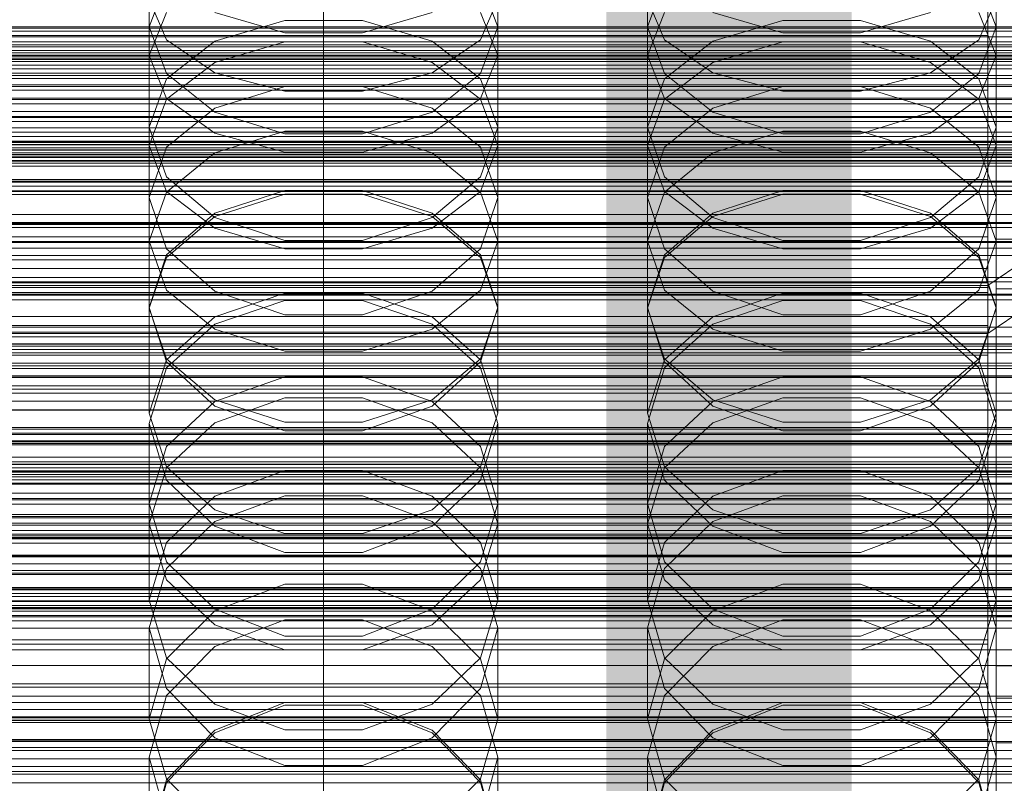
# Model space of a CAD drawing. Header units: millimetres. Extents: x -3490 to 61924, y -72580 to 6847.
# Tile 213 of 256: x 13 to 132, y -34055 to -33963. Entities that reach past the tile are written whole.
import ezdxf

# ---------------------------------------------------------------- set-up
doc = ezdxf.new("R2010")
doc.units = ezdxf.units.MM
for name, color, linetype, lineweight in [('COTAS_O', 1, 'Continuous', 0), ('COTAS_P', 1, 'Continuous', 0), ('frontal_briquetadora', 7, 'Continuous', 0), ('frontal_C01', 7, 'Continuous', 0), ('frontal_C02', 7, 'Continuous', 0), ('frontal_C03', 7, 'Continuous', 0), ('frontal_mezcladora', 7, 'Continuous', 0), ('frontal_secador', 7, 'Continuous', 0)]:
    doc.layers.add(name, color=color, linetype=linetype, lineweight=lineweight)
doc.dimstyles.new('R19_100', dxfattribs={"dimtxt": 250, "dimasz": 150, "dimexe": 150, "dimexo": 80, "dimgap": 100, "dimtad": 1, "dimtih": 1, "dimtoh": 1, "dimdsep": 46, "dimcen": 0.09, "dimadec": 0, "dimazin": 0, "dimtfac": 1, "dimtdec": 4, "dimtofl": 0, "dimtmove": 0, "dimatfit": 3, "dimfxl": 1, "dimtolj": 1, "dimtzin": 0, "dimarcsym": 0})

# ---------------------------------------------------------------- blocks, each defined once
blk = doc.blocks.new('DIM_R29_57')
at = {"layer": 'COTAS_O'}
for p, q in [((-1725, -33700), (-1575, -33655)), ((1725, -33700), (1575, -33655)), ((-1725, -34400), (-1725, -33700)), ((-1725, -33700), (1725, -33700)), ((-1725, -33700), (-1575, -33745)), ((1725, -33700), (1575, -33745)), ((1725, -34400), (1725, -33700))]:
    blk.add_line(p, q, dxfattribs=at)
blk.add_text('3450 O', height=250, dxfattribs=at).set_placement((0, -33600))
blk = doc.blocks.new('DIM_R29_58')
at = {"layer": 'COTAS_P'}
for p, q in [((-150, -32300), (550, -32300)), ((550, -32300), (505, -32450)), ((550, -34900), (550, -32300)), ((550, -32300), (595, -32450)), ((550, -34900), (505, -34750)), ((550, -34900), (595, -34750)), ((-150, -34900), (550, -34900))]:
    blk.add_line(p, q, dxfattribs=at)
blk.add_text('2600 P', height=250, rotation=90, dxfattribs=at).set_placement((450, -33600))
blk = doc.blocks.new('DIM_R29_60')
at = {"layer": 'COTAS_O'}
for p, q in [((-650, -33700), (50, -33700)), ((50, -33700), (5, -33850)), ((50, -34900), (50, -33700)), ((50, -33700), (95, -33850)), ((50, -34900), (5, -34750)), ((50, -34900), (95, -34750)), ((-650, -34900), (50, -34900))]:
    blk.add_line(p, q, dxfattribs=at)
blk.add_text('1200 O', height=250, rotation=90, dxfattribs=at).set_placement((-50, -34300))
blk = doc.blocks.new('DIM_R29_61')
at = {"layer": 'COTAS_O'}
for p, q in [((-650, -34200), (-500, -34155)), ((650, -34200), (500, -34155)), ((-650, -34900), (-650, -34200)), ((-650, -34200), (650, -34200)), ((-650, -34200), (-500, -34245)), ((650, -34200), (500, -34245)), ((650, -34900), (650, -34200))]:
    blk.add_line(p, q, dxfattribs=at)
blk.add_text('1300 O', height=250, dxfattribs=at).set_placement((0, -34100))

msp = doc.modelspace()

# ---------------------------------------------------------------- linework, layer by layer
at = {"layer": 'frontal_briquetadora'}
for p, q in [((29, -33967.266), (29, -33952.465)), ((71, -33967.266), (71, -33952.465)), ((89, -33967.266), (89, -33952.465)), ((131, -33967.266), (131, -33952.465)), ((31.08, -33958.344), (29, -33963.807)), ((71, -33963.807), (68.92, -33958.344)), ((91.08, -33958.344), (89, -33963.807)), ((131, -33963.807), (128.92, -33958.344)), ((29, -33960.462), (31.08, -33965.4)), ((68.92, -33965.4), (71, -33960.462)), ((89, -33960.462), (91.08, -33965.4)), ((128.92, -33965.4), (131, -33960.462)), ((29, -33967.266), (31.08, -33962.081)), ((36.906, -33962.092), (45.326, -33964.556)), ((54.674, -33964.556), (63.094, -33962.092)), ((68.92, -33962.081), (71, -33967.266)), ((89, -33967.266), (91.08, -33962.081)), ((96.906, -33962.092), (105.326, -33964.556)), ((114.674, -33964.556), (123.094, -33962.092)), ((128.92, -33962.081), (131, -33967.266)), ((36.906, -33965.539), (45.326, -33963.061)), ((45.326, -33963.061), (54.674, -33963.061)), ((54.674, -33963.061), (63.094, -33965.539)), ((96.906, -33965.539), (105.326, -33963.061)), ((105.326, -33963.061), (114.674, -33963.061)), ((114.674, -33963.061), (123.094, -33965.539)), ((31.08, -33969.438), (29, -33963.807)), ((29, -33978.088), (29, -33963.807)), ((45.326, -33964.556), (54.674, -33964.556)), ((71, -33963.807), (68.92, -33969.438)), ((71, -33978.088), (71, -33963.807)), ((91.08, -33969.438), (89, -33963.807)), ((89, -33978.088), (89, -33963.807)), ((105.326, -33964.556), (114.674, -33964.556)), ((131, -33963.807), (128.92, -33969.438)), ((131, -33978.088), (131, -33963.807)), ((31.08, -33965.4), (36.907, -33969.359)), ((31.08, -33970.084), (36.906, -33965.539)), ((36.907, -33968.093), (45.327, -33965.624)), ((45.327, -33965.624), (54.673, -33965.624)), ((54.673, -33965.624), (63.093, -33968.093)), ((63.093, -33969.359), (68.92, -33965.4)), ((63.094, -33965.539), (68.92, -33970.084)), ((91.08, -33965.4), (96.907, -33969.359)), ((91.08, -33970.084), (96.906, -33965.539)), ((96.907, -33968.093), (105.327, -33965.624)), ((105.327, -33965.624), (114.673, -33965.624)), ((114.673, -33965.624), (123.093, -33968.093)), ((123.093, -33969.359), (128.92, -33965.4)), ((123.094, -33965.539), (128.92, -33970.084)), ((31.08, -33972.452), (29, -33967.266)), ((31.08, -33972.541), (36.907, -33968.093)), ((63.093, -33968.093), (68.92, -33972.541)), ((71, -33967.266), (68.92, -33972.452)), ((91.08, -33972.452), (89, -33967.266)), ((91.08, -33972.541), (96.907, -33968.093)), ((123.093, -33968.093), (128.92, -33972.541)), ((131, -33967.266), (128.92, -33972.452)), ((36.907, -33969.359), (45.327, -33971.557)), ((54.673, -33971.557), (63.093, -33969.359)), ((96.907, -33969.359), (105.327, -33971.557)), ((114.673, -33971.557), (123.093, -33969.359)), ((29, -33975.899), (31.08, -33970.084)), ((36.906, -33974.075), (31.08, -33969.438)), ((68.92, -33969.438), (63.094, -33974.075)), ((68.92, -33970.084), (71, -33975.899)), ((89, -33975.899), (91.08, -33970.084)), ((96.906, -33974.075), (91.08, -33969.438)), ((128.92, -33969.438), (123.094, -33974.075)), ((128.92, -33970.084), (131, -33975.899)), ((45.326, -33971.009), (36.906, -33973.591)), ((54.674, -33971.009), (45.326, -33971.009)), ((45.327, -33971.557), (54.673, -33971.557)), ((63.094, -33973.591), (54.674, -33971.009)), ((105.326, -33971.009), (96.906, -33973.591)), ((114.674, -33971.009), (105.326, -33971.009)), ((105.327, -33971.557), (114.673, -33971.557)), ((123.094, -33973.591), (114.674, -33971.009)), ((29, -33978.088), (31.08, -33972.541)), ((36.907, -33976.61), (31.08, -33972.452)), ((68.92, -33972.452), (63.093, -33976.61)), ((68.92, -33972.541), (71, -33978.088)), ((89, -33978.088), (91.08, -33972.541)), ((96.907, -33976.61), (91.08, -33972.452)), ((128.92, -33972.452), (123.093, -33976.61)), ((128.92, -33972.541), (131, -33978.088)), ((36.906, -33973.591), (31.08, -33978.321)), ((45.326, -33976.695), (36.906, -33974.075)), ((63.094, -33974.075), (54.674, -33976.695)), ((68.92, -33978.321), (63.094, -33973.591)), ((96.906, -33973.591), (91.08, -33978.321)), ((105.326, -33976.695), (96.906, -33974.075)), ((123.094, -33974.075), (114.674, -33976.695)), ((128.92, -33978.321), (123.094, -33973.591)), ((31.08, -33981.875), (29, -33975.899)), ((29, -33989.624), (29, -33975.899)), ((45.327, -33976.379), (36.907, -33979.002)), ((54.673, -33976.379), (45.327, -33976.379)), ((63.093, -33979.002), (54.673, -33976.379)), ((71, -33975.899), (68.92, -33981.875)), ((71, -33989.624), (71, -33975.899)), ((91.08, -33981.875), (89, -33975.899)), ((89, -33989.624), (89, -33975.899)), ((105.327, -33976.379), (96.907, -33979.002)), ((114.673, -33976.379), (105.327, -33976.379)), ((123.093, -33979.002), (114.673, -33976.379)), ((131, -33975.899), (128.92, -33981.875)), ((131, -33989.624), (131, -33975.899)), ((45.327, -33978.918), (36.907, -33976.61)), ((54.674, -33976.695), (45.326, -33976.695)), ((63.093, -33976.61), (54.673, -33978.918)), ((105.327, -33978.918), (96.907, -33976.61)), ((114.674, -33976.695), (105.326, -33976.695)), ((123.093, -33976.61), (114.673, -33978.918)), ((29, -33978.088), (31.08, -33983.634)), ((31.08, -33978.321), (29, -33984.362)), ((68.92, -33983.634), (71, -33978.088)), ((71, -33984.362), (68.92, -33978.321)), ((89, -33978.088), (91.08, -33983.634)), ((91.08, -33978.321), (89, -33984.362)), ((128.92, -33983.634), (131, -33978.088)), ((131, -33984.362), (128.92, -33978.321)), ((36.907, -33979.002), (31.08, -33983.729)), ((54.673, -33978.918), (45.327, -33978.918)), ((68.92, -33983.729), (63.093, -33979.002)), ((96.907, -33979.002), (91.08, -33983.729)), ((114.673, -33978.918), (105.327, -33978.918)), ((128.92, -33983.729), (123.093, -33979.002)), ((36.906, -33986.783), (31.08, -33981.875)), ((68.92, -33981.875), (63.094, -33986.783)), ((96.906, -33986.783), (91.08, -33981.875)), ((128.92, -33981.875), (123.094, -33986.783)), ((45.326, -33983.539), (36.906, -33986.271)), ((54.674, -33983.539), (45.326, -33983.539)), ((63.094, -33986.271), (54.674, -33983.539)), ((105.326, -33983.539), (96.906, -33986.271)), ((114.674, -33983.539), (105.326, -33983.539)), ((123.094, -33986.271), (114.674, -33983.539)), ((31.08, -33983.729), (29, -33989.624)), ((29, -33997.699), (29, -33984.362)), ((29, -33984.362), (31.08, -33990.56)), ((31.08, -33983.634), (36.907, -33988.082)), ((36.907, -33986.673), (45.327, -33983.95)), ((45.327, -33983.95), (54.673, -33983.95)), ((54.673, -33983.95), (63.093, -33986.673)), ((63.093, -33988.082), (68.92, -33983.634)), ((71, -33989.624), (68.92, -33983.729)), ((68.92, -33990.56), (71, -33984.362)), ((71, -33997.699), (71, -33984.362)), ((91.08, -33983.729), (89, -33989.624)), ((89, -33997.699), (89, -33984.362)), ((89, -33984.362), (91.08, -33990.56)), ((91.08, -33983.634), (96.907, -33988.082)), ((96.907, -33986.673), (105.327, -33983.95)), ((105.327, -33983.95), (114.673, -33983.95)), ((114.673, -33983.95), (123.093, -33986.673)), ((123.093, -33988.082), (128.92, -33983.634)), ((131, -33989.624), (128.92, -33983.729)), ((128.92, -33990.56), (131, -33984.362)), ((131, -33997.699), (131, -33984.362)), ((36.906, -33986.271), (31.08, -33991.269)), ((31.08, -33991.58), (36.907, -33986.673)), ((45.326, -33989.552), (36.906, -33986.783)), ((63.094, -33986.783), (54.674, -33989.552)), ((63.093, -33986.673), (68.92, -33991.58)), ((68.92, -33991.269), (63.094, -33986.271)), ((96.906, -33986.271), (91.08, -33991.269)), ((91.08, -33991.58), (96.907, -33986.673)), ((105.326, -33989.552), (96.906, -33986.783)), ((123.094, -33986.783), (114.674, -33989.552)), ((123.093, -33986.673), (128.92, -33991.58)), ((128.92, -33991.269), (123.094, -33986.271)), ((36.907, -33988.082), (45.327, -33990.551)), ((54.673, -33990.551), (63.093, -33988.082)), ((96.907, -33988.082), (105.327, -33990.551)), ((114.673, -33990.551), (123.093, -33988.082)), ((29, -33989.624), (31.08, -33995.519)), ((31.08, -33990.56), (36.906, -33995.642)), ((54.674, -33989.552), (45.326, -33989.552)), ((45.327, -33990.551), (54.673, -33990.551)), ((63.094, -33995.642), (68.92, -33990.56)), ((68.92, -33995.519), (71, -33989.624)), ((89, -33989.624), (91.08, -33995.519)), ((91.08, -33990.56), (96.906, -33995.642)), ((114.674, -33989.552), (105.326, -33989.552)), ((105.327, -33990.551), (114.673, -33990.551)), ((123.094, -33995.642), (128.92, -33990.56)), ((128.92, -33995.519), (131, -33989.624)), ((31.08, -33991.269), (29, -33997.637)), ((29, -33997.699), (31.08, -33991.58)), ((71, -33997.637), (68.92, -33991.269)), ((68.92, -33991.58), (71, -33997.699)), ((91.08, -33991.269), (89, -33997.637)), ((89, -33997.699), (91.08, -33991.58)), ((131, -33997.637), (128.92, -33991.269)), ((128.92, -33991.58), (131, -33997.699)), ((31.08, -33995.519), (36.907, -34000.246)), ((36.906, -33995.642), (45.326, -33998.507)), ((36.907, -33998.756), (45.327, -33995.888)), ((45.327, -33995.888), (54.673, -33995.888)), ((54.673, -33995.888), (63.093, -33998.756)), ((54.674, -33998.507), (63.094, -33995.642)), ((63.093, -34000.246), (68.92, -33995.519)), ((91.08, -33995.519), (96.907, -34000.246)), ((96.906, -33995.642), (105.326, -33998.507)), ((96.907, -33998.756), (105.327, -33995.888)), ((105.327, -33995.888), (114.673, -33995.888)), ((114.673, -33995.888), (123.093, -33998.756)), ((114.674, -33998.507), (123.094, -33995.642)), ((123.093, -34000.246), (128.92, -33995.519)), ((31.08, -34004.156), (29, -33997.637)), ((29, -34010.365), (29, -33997.637)), ((31.08, -34003.818), (29, -33997.699)), ((36.906, -33999.647), (45.326, -33996.77)), ((45.326, -33996.77), (54.674, -33996.77)), ((54.674, -33996.77), (63.094, -33999.647)), ((71, -33997.637), (68.92, -34004.156)), ((71, -33997.699), (68.92, -34003.818)), ((71, -34010.365), (71, -33997.637)), ((91.08, -34004.156), (89, -33997.637)), ((89, -34010.365), (89, -33997.637)), ((91.08, -34003.818), (89, -33997.699)), ((96.906, -33999.647), (105.326, -33996.77)), ((105.326, -33996.77), (114.674, -33996.77)), ((114.674, -33996.77), (123.094, -33999.647)), ((131, -33997.637), (128.92, -34004.156)), ((131, -33997.699), (128.92, -34003.818)), ((131, -34010.365), (131, -33997.637)), ((31.08, -34003.922), (36.907, -33998.756)), ((45.326, -33998.507), (54.674, -33998.507)), ((63.093, -33998.756), (68.92, -34003.922)), ((91.08, -34003.922), (96.907, -33998.756)), ((105.326, -33998.507), (114.674, -33998.507)), ((123.093, -33998.756), (128.92, -34003.922)), ((31.08, -34004.9), (36.906, -33999.647)), ((63.094, -33999.647), (68.92, -34004.9)), ((91.08, -34004.9), (96.906, -33999.647)), ((123.094, -33999.647), (128.92, -34004.9)), ((36.907, -34000.246), (45.327, -34002.87)), ((54.673, -34002.87), (63.093, -34000.246)), ((96.907, -34000.246), (105.327, -34002.87)), ((114.673, -34002.87), (123.093, -34000.246)), ((45.327, -34002.87), (54.673, -34002.87)), ((105.327, -34002.87), (114.673, -34002.87)), ((29, -34010.365), (31.08, -34003.922)), ((29, -34011.581), (31.08, -34004.9)), ((36.907, -34008.725), (31.08, -34003.818)), ((36.906, -34009.49), (31.08, -34004.156)), ((68.92, -34003.818), (63.093, -34008.725)), ((68.92, -34004.156), (63.094, -34009.49)), ((68.92, -34003.922), (71, -34010.365)), ((68.92, -34004.9), (71, -34011.581)), ((89, -34010.365), (91.08, -34003.922)), ((89, -34011.581), (91.08, -34004.9)), ((96.907, -34008.725), (91.08, -34003.818)), ((96.906, -34009.49), (91.08, -34004.156)), ((128.92, -34003.818), (123.093, -34008.725)), ((128.92, -34004.156), (123.094, -34009.49)), ((128.92, -34003.922), (131, -34010.365)), ((128.92, -34004.9), (131, -34011.581)), ((45.326, -34005.966), (36.906, -34008.934)), ((54.674, -34005.966), (45.326, -34005.966)), ((63.094, -34008.934), (54.674, -34005.966)), ((105.326, -34005.966), (96.906, -34008.934)), ((114.674, -34005.966), (105.326, -34005.966)), ((123.094, -34008.934), (114.674, -34005.966)), ((45.327, -34008.499), (36.907, -34011.504)), ((54.673, -34008.499), (45.327, -34008.499)), ((63.093, -34011.504), (54.673, -34008.499)), ((105.327, -34008.499), (96.907, -34011.504)), ((114.673, -34008.499), (105.327, -34008.499)), ((123.093, -34011.504), (114.673, -34008.499)), ((36.906, -34008.934), (31.08, -34014.352)), ((45.326, -34012.492), (36.906, -34009.49)), ((45.327, -34011.448), (36.907, -34008.725)), ((63.093, -34008.725), (54.673, -34011.448)), ((63.094, -34009.49), (54.674, -34012.492)), ((68.92, -34014.351), (63.094, -34008.934)), ((96.906, -34008.934), (91.08, -34014.352)), ((105.326, -34012.492), (96.906, -34009.49)), ((105.327, -34011.448), (96.907, -34008.725)), ((123.093, -34008.725), (114.673, -34011.448)), ((123.094, -34009.49), (114.674, -34012.492)), ((128.92, -34014.351), (123.094, -34008.934)), ((29, -34010.365), (31.08, -34016.808)), ((68.92, -34016.808), (71, -34010.365)), ((89, -34010.365), (91.08, -34016.808)), ((128.92, -34016.808), (131, -34010.365)), ((31.08, -34018.404), (29, -34011.581)), ((29, -34023.669), (29, -34011.581)), ((36.907, -34011.504), (31.08, -34016.918)), ((54.673, -34011.448), (45.327, -34011.448)), ((68.92, -34016.918), (63.093, -34011.504)), ((71, -34011.581), (68.92, -34018.404)), ((71, -34023.669), (71, -34011.581)), ((91.08, -34018.404), (89, -34011.581)), ((89, -34023.669), (89, -34011.581)), ((96.907, -34011.504), (91.08, -34016.918)), ((114.673, -34011.448), (105.327, -34011.448)), ((128.92, -34016.918), (123.093, -34011.504)), ((131, -34011.581), (128.92, -34018.404)), ((131, -34023.669), (131, -34011.581)), ((54.674, -34012.492), (45.326, -34012.492)), ((114.674, -34012.492), (105.326, -34012.492)), ((31.08, -34014.352), (29, -34021.231)), ((71, -34021.231), (68.92, -34014.351)), ((91.08, -34014.352), (89, -34021.231)), ((131, -34021.231), (128.92, -34014.351)), ((31.08, -34016.808), (36.907, -34021.975)), ((63.093, -34021.975), (68.92, -34016.808)), ((91.08, -34016.808), (96.907, -34021.975)), ((123.093, -34021.975), (128.92, -34016.808)), ((31.08, -34016.918), (29, -34023.669)), ((36.907, -34020.357), (45.327, -34017.265)), ((45.327, -34017.265), (54.673, -34017.265)), ((54.673, -34017.265), (63.093, -34020.357)), ((71, -34023.669), (68.92, -34016.918)), ((91.08, -34016.918), (89, -34023.669)), ((96.907, -34020.357), (105.327, -34017.265)), ((105.327, -34017.265), (114.673, -34017.265)), ((114.673, -34017.265), (123.093, -34020.357)), ((131, -34023.669), (128.92, -34016.918)), ((36.906, -34023.977), (31.08, -34018.404)), ((68.92, -34018.404), (63.094, -34023.977)), ((96.906, -34023.977), (91.08, -34018.404)), ((128.92, -34018.404), (123.094, -34023.977)), ((31.08, -34025.929), (36.907, -34020.357)), ((45.326, -34020.296), (36.906, -34023.397)), ((54.674, -34020.296), (45.326, -34020.296)), ((63.094, -34023.397), (54.674, -34020.296)), ((63.093, -34020.357), (68.92, -34025.929)), ((91.08, -34025.929), (96.907, -34020.357)), ((105.326, -34020.296), (96.906, -34023.397)), ((114.674, -34020.296), (105.326, -34020.296)), ((123.094, -34023.397), (114.674, -34020.296)), ((123.093, -34020.357), (128.92, -34025.929)), ((29, -34032.877), (29, -34021.231)), ((29, -34021.231), (31.08, -34028.248)), ((68.92, -34028.248), (71, -34021.231)), ((71, -34032.877), (71, -34021.231)), ((89, -34032.877), (89, -34021.231)), ((89, -34021.231), (91.08, -34028.248)), ((128.92, -34028.248), (131, -34021.231)), ((131, -34032.877), (131, -34021.231)), ((36.907, -34021.975), (45.327, -34024.842)), ((54.673, -34024.842), (63.093, -34021.975)), ((96.907, -34021.975), (105.327, -34024.842)), ((114.673, -34024.842), (123.093, -34021.975)), ((29, -34023.669), (31.08, -34030.42)), ((36.906, -34023.397), (31.08, -34029.048)), ((68.92, -34029.048), (63.094, -34023.397)), ((68.92, -34030.42), (71, -34023.669)), ((89, -34023.669), (91.08, -34030.42)), ((96.906, -34023.397), (91.08, -34029.048)), ((128.92, -34029.048), (123.094, -34023.397)), ((128.92, -34030.42), (131, -34023.669)), ((45.326, -34027.11), (36.906, -34023.977)), ((45.327, -34024.842), (54.673, -34024.842)), ((63.094, -34023.977), (54.674, -34027.11)), ((105.326, -34027.11), (96.906, -34023.977)), ((105.327, -34024.842), (114.673, -34024.842)), ((123.094, -34023.977), (114.674, -34027.11)), ((29, -34032.877), (31.08, -34025.929)), ((68.92, -34025.929), (71, -34032.877)), ((89, -34032.877), (91.08, -34025.929)), ((128.92, -34025.929), (131, -34032.877)), ((54.674, -34027.11), (45.326, -34027.11)), ((114.674, -34027.11), (105.326, -34027.11)), ((31.08, -34028.248), (36.906, -34033.973)), ((63.094, -34033.973), (68.92, -34028.248)), ((91.08, -34028.248), (96.906, -34033.973)), ((123.094, -34033.973), (128.92, -34028.248)), ((31.08, -34029.048), (29, -34036.213)), ((71, -34036.213), (68.92, -34029.048)), ((91.08, -34029.048), (89, -34036.213)), ((131, -34036.213), (128.92, -34029.048)), ((31.08, -34030.42), (36.907, -34035.834)), ((36.907, -34034.145), (45.327, -34030.928)), ((45.327, -34030.928), (54.673, -34030.928)), ((54.673, -34030.928), (63.093, -34034.145)), ((63.093, -34035.834), (68.92, -34030.42)), ((91.08, -34030.42), (96.907, -34035.834)), ((96.907, -34034.145), (105.327, -34030.928)), ((105.327, -34030.928), (114.673, -34030.928)), ((114.673, -34030.928), (123.093, -34034.145)), ((123.093, -34035.834), (128.92, -34030.42)), ((31.08, -34039.824), (29, -34032.877)), ((71, -34032.877), (68.92, -34039.824)), ((91.08, -34039.824), (89, -34032.877)), ((131, -34032.877), (128.92, -34039.824)), ((31.08, -34039.942), (36.907, -34034.145)), ((36.906, -34033.973), (45.326, -34037.189)), ((54.674, -34037.189), (63.094, -34033.973)), ((63.093, -34034.145), (68.92, -34039.942)), ((91.08, -34039.942), (96.907, -34034.145)), ((96.906, -34033.973), (105.326, -34037.189)), ((114.674, -34037.189), (123.094, -34033.973)), ((123.093, -34034.145), (128.92, -34039.942)), ((36.906, -34038.466), (45.326, -34035.24)), ((45.326, -34035.24), (54.674, -34035.24)), ((54.674, -34035.24), (63.094, -34038.466)), ((96.906, -34038.466), (105.326, -34035.24)), ((105.326, -34035.24), (114.674, -34035.24)), ((114.674, -34035.24), (123.094, -34038.466)), ((31.08, -34043.507), (29, -34036.213)), ((29, -34047.171), (29, -34036.213)), ((36.907, -34035.834), (45.327, -34038.839)), ((54.673, -34038.839), (63.093, -34035.834)), ((71, -34036.213), (68.92, -34043.507)), ((71, -34047.171), (71, -34036.213)), ((91.08, -34043.507), (89, -34036.213)), ((89, -34047.171), (89, -34036.213)), ((96.907, -34035.834), (105.327, -34038.839)), ((114.673, -34038.839), (123.093, -34035.834)), ((131, -34036.213), (128.92, -34043.507)), ((131, -34047.171), (131, -34036.213)), ((45.326, -34037.189), (54.674, -34037.189)), ((105.326, -34037.189), (114.674, -34037.189)), ((31.08, -34044.338), (36.906, -34038.466)), ((45.327, -34038.839), (54.673, -34038.839)), ((63.094, -34038.466), (68.92, -34044.338)), ((91.08, -34044.338), (96.906, -34038.466)), ((105.327, -34038.839), (114.673, -34038.839)), ((123.094, -34038.466), (128.92, -34044.338)), ((29, -34047.171), (31.08, -34039.942)), ((36.907, -34045.396), (31.08, -34039.824)), ((68.92, -34039.824), (63.093, -34045.396)), ((68.92, -34039.942), (71, -34047.171)), ((89, -34047.171), (91.08, -34039.942)), ((96.907, -34045.396), (91.08, -34039.824)), ((128.92, -34039.824), (123.093, -34045.396)), ((128.92, -34039.942), (131, -34047.171)), ((36.906, -34049.448), (31.08, -34043.507)), ((68.92, -34043.507), (63.094, -34049.448)), ((96.906, -34049.448), (91.08, -34043.507)), ((128.92, -34043.507), (123.094, -34049.448)), ((29, -34051.77), (31.08, -34044.338)), ((45.327, -34045.18), (36.907, -34048.514)), ((54.673, -34045.18), (45.327, -34045.18)), ((63.093, -34048.514), (54.673, -34045.18)), ((68.92, -34044.338), (71, -34051.77)), ((89, -34051.77), (91.08, -34044.338)), ((105.327, -34045.18), (96.907, -34048.514)), ((114.673, -34045.18), (105.327, -34045.18)), ((123.093, -34048.514), (114.673, -34045.18)), ((128.92, -34044.338), (131, -34051.77)), ((45.326, -34045.526), (36.906, -34048.83)), ((45.327, -34048.488), (36.907, -34045.396)), ((54.674, -34045.526), (45.326, -34045.526)), ((63.093, -34045.396), (54.673, -34048.488)), ((63.094, -34048.83), (54.674, -34045.526)), ((105.326, -34045.526), (96.906, -34048.83)), ((105.327, -34048.488), (96.907, -34045.396)), ((114.674, -34045.526), (105.326, -34045.526)), ((123.093, -34045.396), (114.673, -34048.488)), ((123.094, -34048.83), (114.674, -34045.526)), ((29, -34047.171), (31.08, -34054.4)), ((68.92, -34054.4), (71, -34047.171)), ((89, -34047.171), (91.08, -34054.4)), ((128.92, -34054.4), (131, -34047.171)), ((36.907, -34048.514), (31.08, -34054.522)), ((36.906, -34048.83), (31.08, -34054.842)), ((54.673, -34048.488), (45.327, -34048.488)), ((68.92, -34054.522), (63.093, -34048.514)), ((68.92, -34054.842), (63.094, -34048.83)), ((96.907, -34048.514), (91.08, -34054.522)), ((96.906, -34048.83), (91.08, -34054.842)), ((114.673, -34048.488), (105.327, -34048.488)), ((128.92, -34054.522), (123.093, -34048.514)), ((128.92, -34054.842), (123.094, -34048.83)), ((45.326, -34052.781), (36.906, -34049.448)), ((63.094, -34049.448), (54.674, -34052.781)), ((105.326, -34052.781), (96.906, -34049.448)), ((123.094, -34049.448), (114.674, -34052.781)), ((-160, -34051.97), (200, -34051.97)), ((31.08, -34059.324), (29, -34051.77)), ((29, -34062.014), (29, -34051.77)), ((71, -34051.77), (68.92, -34059.324)), ((71, -34062.014), (71, -34051.77)), ((91.08, -34059.324), (89, -34051.77)), ((89, -34062.014), (89, -34051.77)), ((131, -34051.77), (128.92, -34059.324)), ((131, -34062.014), (131, -34051.77)), ((54.674, -34052.781), (45.326, -34052.781)), ((114.674, -34052.781), (105.326, -34052.781)), ((31.08, -34054.522), (29, -34062.014)), ((31.08, -34054.4), (36.907, -34060.197)), ((63.093, -34060.197), (68.92, -34054.4)), ((71, -34062.014), (68.92, -34054.522)), ((91.08, -34054.522), (89, -34062.014)), ((91.08, -34054.4), (96.907, -34060.197)), ((123.093, -34060.197), (128.92, -34054.4)), ((131, -34062.014), (128.92, -34054.522)), ((31.08, -34054.842), (29, -34062.443)), ((71, -34062.443), (68.92, -34054.842)), ((91.08, -34054.842), (89, -34062.443)), ((131, -34062.443), (128.92, -34054.842))]:
    msp.add_line(p, q, dxfattribs=at)
at = {"layer": 'frontal_C01'}
for p, q in [((130, -33994.965), (130, -33732.352)), ((130, -33738.133), (130, -34000.746)), ((228.298, -33928.654), (130, -33994.965)), ((130, -34000.746), (228.298, -33934.434)), ((130, -33994.965), (0, -33994.965)), ((130, -34257.579), (130, -33994.965)), ((-130, -33999.807), (130, -33999.807)), ((130, -34000.599), (130, -33999.807)), ((130, -33999.807), (130, -34000.746)), ((-130, -34000.599), (130, -34000.599)), ((-130, -34000.746), (130, -34000.746)), ((0, -34000.746), (130, -34000.746)), ((130, -34003.068), (130, -34000.599)), ((130, -34000.746), (130, -34263.359)), ((130, -34000.746), (130, -34003.352)), ((-130, -34003.068), (130, -34003.068)), ((-130, -34003.352), (130, -34003.352)), ((130, -34007.045), (130, -34003.068)), ((130, -34003.352), (130, -34007.447)), ((-130, -34007.045), (130, -34007.045)), ((130, -34012.26), (130, -34007.045)), ((-130, -34007.447), (130, -34007.447)), ((130, -34007.447), (130, -34012.752)), ((-130, -34012.26), (130, -34012.26)), ((-130, -34012.752), (130, -34012.752)), ((130, -34018.357), (130, -34012.26)), ((130, -34012.752), (130, -34018.906)), ((-450, -34013.679), (450, -34013.679)), ((-148, -34016.206), (148, -34016.206)), ((-148, -34016.486), (148, -34016.486)), ((-148, -34016.539), (148, -34016.539)), ((-148, -34017.361), (148, -34017.361)), ((-148, -34017.462), (148, -34017.462)), ((-148, -34018.771), (148, -34018.771)), ((-148, -34018.913), (148, -34018.913)), ((130, -34018.357), (-130, -34018.357)), ((-130, -34018.906), (130, -34018.906)), ((130, -34024.921), (130, -34018.357)), ((130, -34018.906), (130, -34025.49)), ((-148, -34020.618), (148, -34020.618)), ((-148, -34020.793), (148, -34020.793)), ((148, -34022.779), (-148, -34022.779)), ((-148, -34022.973), (148, -34022.973)), ((450, -34024.464), (-450, -34024.464)), ((-148, -34025.105), (148, -34025.105)), ((-130, -34024.921), (130, -34024.921)), ((130, -34031.504), (130, -34024.921)), ((-148, -34025.306), (148, -34025.306)), ((-130, -34025.49), (130, -34025.49)), ((130, -34025.49), (130, -34032.054)), ((-148, -34027.437), (148, -34027.437)), ((-148, -34027.632), (148, -34027.632)), ((-148, -34029.618), (148, -34029.618)), ((-148, -34029.792), (148, -34029.792)), ((-148, -34031.498), (148, -34031.498)), ((-148, -34031.64), (148, -34031.64)), ((-130, -34031.504), (130, -34031.504)), ((-130, -34032.054), (130, -34032.054)), ((130, -34037.658), (130, -34031.504)), ((130, -34032.054), (130, -34038.151)), ((-148, -34032.949), (148, -34032.949)), ((-148, -34033.049), (148, -34033.049)), ((-148, -34033.872), (148, -34033.872)), ((-148, -34033.924), (148, -34033.924)), ((-148, -34034.205), (148, -34034.205)), ((-130, -34037.658), (130, -34037.658)), ((-130, -34038.151), (130, -34038.151)), ((130, -34042.964), (130, -34037.658)), ((130, -34038.151), (130, -34043.366)), ((-130, -34042.964), (130, -34042.964)), ((-130, -34043.366), (130, -34043.366)), ((130, -34047.059), (130, -34042.964)), ((130, -34043.366), (130, -34047.343)), ((131, -34050.05), (131, -34044.657)), ((131, -34044.657), (149, -34044.657)), ((131, -34090.495), (131, -34044.657)), ((450, -34047.383), (-450, -34047.383)), ((-130, -34047.059), (130, -34047.059)), ((-130, -34047.343), (130, -34047.343)), ((130, -34049.665), (130, -34047.059)), ((130, -34047.343), (130, -34049.812)), ((-130, -34049.665), (130, -34049.665)), ((-130, -34049.812), (130, -34049.812)), ((130, -34050.604), (130, -34049.665)), ((130, -34049.812), (130, -34050.604)), ((-130, -34050.604), (130, -34050.604)), ((149, -34050.05), (131, -34050.05)), ((131, -34095.887), (131, -34050.05))]:
    msp.add_line(p, q, dxfattribs=at)
at = {"layer": 'frontal_C02'}
for p, q in [((130, -34230.937), (130, -33940.443)), ((130, -33946.173), (130, -34236.667)), ((130, -33958.627), (130, -33964.852)), ((130, -33969.381), (130, -33962.848)), ((-148, -33963.8), (148, -33963.8)), ((-148, -33964.32), (148, -33964.32)), ((-148, -33965.604), (148, -33965.604)), ((-130, -33964.852), (130, -33964.852)), ((130, -33964.852), (130, -33971.456)), ((-148, -33966.241), (148, -33966.241)), ((430, -33967.57), (-430, -33967.57)), ((148, -33967.736), (-148, -33967.736)), ((-148, -33968.446), (148, -33968.446)), ((-148, -33970.051), (148, -33970.051)), ((-130, -33969.381), (130, -33969.381)), ((130, -33975.985), (130, -33969.381)), ((-148, -33970.786), (148, -33970.786)), ((-130, -33971.456), (130, -33971.456)), ((130, -33971.456), (130, -33977.989)), ((430, -33972.57), (-430, -33972.57)), ((-148, -33972.391), (148, -33972.391)), ((-148, -33973.101), (148, -33973.101)), ((-148, -33974.596), (148, -33974.596)), ((-148, -33975.233), (148, -33975.233)), ((-130, -33975.985), (130, -33975.985)), ((130, -33982.21), (130, -33975.985)), ((-148, -33976.517), (148, -33976.517)), ((-148, -33977.037), (148, -33977.037)), ((-148, -33978.022), (148, -33978.022)), ((-148, -33978.39), (148, -33978.39)), ((-130, -33977.989), (130, -33977.989)), ((130, -33977.989), (130, -33984.006)), ((-148, -33979.009), (148, -33979.009)), ((-148, -33979.2), (148, -33979.2)), ((-148, -33979.411), (148, -33979.411)), ((-130, -33982.21), (130, -33982.21)), ((130, -33987.631), (130, -33982.21)), ((-130, -33984.006), (130, -33984.006)), ((130, -33984.006), (130, -33989.098)), ((-130, -33987.631), (130, -33987.631)), ((130, -33991.879), (130, -33987.631)), ((-130, -33989.098), (130, -33989.098)), ((130, -33989.098), (130, -33992.916)), ((131, -33995.354), (131, -33989.393)), ((131, -33989.393), (149, -33989.393)), ((131, -34034.829), (131, -33989.393)), ((-130, -33991.879), (130, -33991.879)), ((130, -33994.664), (130, -33991.879)), ((-130, -33992.916), (130, -33992.916)), ((130, -33992.916), (130, -33995.201)), ((-130, -33994.664), (130, -33994.664)), ((-130, -33995.201), (130, -33995.201)), ((130, -33995.797), (130, -33994.664)), ((130, -33995.201), (130, -33995.797)), ((149, -33995.354), (131, -33995.354)), ((131, -34040.79), (131, -33995.354)), ((-130, -33995.797), (130, -33995.797)), ((430, -34022.57), (-430, -34022.57)), ((430, -34027.57), (-430, -34027.57)), ((-425, -34029.285), (425, -34029.285)), ((149, -34034.829), (131, -34034.829)), ((131, -34034.829), (131, -34040.79)), ((425, -34040.739), (-425, -34040.739)), ((131, -34040.79), (149, -34040.79)), ((425, -34044.426), (-425, -34044.426))]:
    msp.add_line(p, q, dxfattribs=at)
at = {"layer": 'frontal_C03'}
for p, q in [((1250, -33963.98), (-1250, -33963.98)), ((1250, -33965.037), (-1250, -33965.037)), ((1500, -33966.934), (-1500, -33966.934)), ((1500, -33967.219), (-1500, -33967.219)), ((1250, -33967.345), (-1250, -33967.345)), ((1250, -33967.998), (-1250, -33967.998)), ((1250, -33968.879), (-1250, -33968.879)), ((-1500, -33978.628), (1500, -33978.628)), ((1250, -33978.686), (-1250, -33978.686)), ((1250, -33979.567), (-1250, -33979.567)), ((1250, -33980.221), (-1250, -33980.221)), ((1250, -33982.528), (-1250, -33982.528)), ((-1250, -33983.585), (1250, -33983.585)), ((1250, -33986.437), (-1250, -33986.437)), ((1250, -33987.495), (-1250, -33987.495)), ((1250, -33989.802), (-1250, -33989.802)), ((1250, -33990.456), (-1250, -33990.456)), ((1250, -33991.337), (-1250, -33991.337)), ((1250, -34001.143), (-1250, -34001.143)), ((1250, -34002.025), (-1250, -34002.025)), ((1250, -34002.678), (-1250, -34002.678)), ((1250, -34004.986), (-1250, -34004.986)), ((-1250, -34006.043), (1250, -34006.043)), ((1250, -34008.895), (-1250, -34008.895)), ((1250, -34009.952), (-1250, -34009.952)), ((1250, -34012.26), (-1250, -34012.26)), ((1250, -34012.913), (-1250, -34012.913)), ((1250, -34013.795), (-1250, -34013.795)), ((1250, -34023.601), (-1250, -34023.601)), ((1250, -34024.482), (-1250, -34024.482)), ((1250, -34025.136), (-1250, -34025.136)), ((1250, -34027.443), (-1250, -34027.443)), ((-1250, -34028.501), (1250, -34028.501)), ((1250, -34031.353), (-1250, -34031.353)), ((1250, -34032.41), (-1250, -34032.41)), ((1250, -34034.717), (-1250, -34034.717)), ((1250, -34035.371), (-1250, -34035.371)), ((1250, -34036.252), (-1250, -34036.252)), ((1250, -34046.059), (-1250, -34046.059)), ((1250, -34046.94), (-1250, -34046.94)), ((1250, -34047.593), (-1250, -34047.593)), ((1250, -34049.901), (-1250, -34049.901)), ((-1250, -34050.958), (1250, -34050.958)), ((1250, -34053.81), (-1250, -34053.81)), ((1250, -34054.868), (-1250, -34054.868))]:
    msp.add_line(p, q, dxfattribs=at)
at = {"layer": 'frontal_mezcladora'}
for p, q in [((-280, -34020), (280, -34020)), ((-260, -34020), (260, -34020))]:
    msp.add_line(p, q, dxfattribs=at)
at = {"layer": 'frontal_secador'}
for p, q in [((-1250, -33965), (1250, -33965)), ((1250, -33966), (-1250, -33966)), ((-1250, -33966.659), (1250, -33966.659)), ((1250, -33969.659), (-1250, -33969.659)), ((-1250, -33971), (1250, -33971)), ((1250, -33974), (-1250, -33974)), ((-1250, -33974.728), (1250, -33974.728)), ((-1250, -33977.588), (1250, -33977.588)), ((1250, -33977.611), (-1250, -33977.611)), ((1250, -33977.728), (-1250, -33977.728)), ((-1250, -33979.387), (1250, -33979.387)), ((1250, -33979.918), (-1250, -33979.918)), ((-1250, -33980), (1250, -33980)), ((1250, -33980.588), (-1250, -33980.588)), ((1250, -33982.387), (-1250, -33982.387)), ((1250, -33983), (-1250, -33983)), ((-1250, -33983.65), (1250, -33983.65)), ((1250, -33984), (-1250, -33984)), ((1250, -33987.382), (-1250, -33987.382)), ((-1250, -33988), (1250, -33988)), ((1250, -33989.689), (-1250, -33989.689)), ((1250, -33994), (-1250, -33994)), ((1250, -33994.545), (-1250, -33994.545)), ((1250, -33996), (-1250, -33996)), ((1250, -33996.144), (-1250, -33996.144)), ((1250, -33996.709), (-1250, -33996.709)), ((1250, -33998.686), (-1250, -33998.686)), ((1250, -34000), (-1250, -34000)), ((1320, -34002), (-1320, -34002)), ((1320, -34002.273), (-1320, -34002.273)), ((1250, -34002), (-1250, -34002)), ((1320, -34003.072), (-1320, -34003.072)), ((1320, -34004.343), (-1320, -34004.343)), ((1250, -34004.651), (-1250, -34004.651)), ((1320, -34006), (-1320, -34006)), ((1250, -34005.859), (-1250, -34005.859)), ((-1250, -34006), (1250, -34006)), ((1320, -34007.929), (-1320, -34007.929)), ((-1320, -34010), (1320, -34010)), ((-1250, -34010), (1250, -34010)), ((1320, -34012.071), (-1320, -34012.071)), ((1320, -34014), (-1320, -34014)), ((1250, -34014.141), (-1250, -34014.141)), ((1320, -34015.657), (-1320, -34015.657)), ((1320, -34016.928), (-1320, -34016.928)), ((1320, -34017.727), (-1320, -34017.727)), ((1320, -34018), (-1320, -34018)), ((1250, -34017.285), (-1250, -34017.285)), ((1250, -34018), (-1250, -34018)), ((1250, -34021.314), (-1250, -34021.314)), ((1250, -34023.856), (-1250, -34023.856)), ((1250, -34025.455), (-1250, -34025.455)), ((1250, -34026), (-1250, -34026)), ((1360, -34033.5), (-1360, -34033.5)), ((1250, -34033.75), (-1250, -34033.75)), ((1360, -34034.863), (-1360, -34034.863)), ((1360, -34038.859), (-1360, -34038.859)), ((1360, -34045.216), (-1360, -34045.216)), ((1360, -34053.5), (-1360, -34053.5)), ((1250, -34052.924), (-1250, -34052.924))]:
    msp.add_line(p, q, dxfattribs=at)

# ---------------------------------------------------------------- dimensions: what is measured, and where the dimension line sits
at = {"layer": 'COTAS_O'}
for p1, p2, distance, picture, middle in [((-650, -34900), (-650, -33700), -700, 'DIM_R29_60', (50, -34300)), ((-1725, -34400), (1725, -34400), 700, 'DIM_R29_57', (0, -33700)), ((-650, -34900), (650, -34900), 700, 'DIM_R29_61', (0, -34200))]:
    dim = msp.add_aligned_dim(p1=p1, p2=p2, distance=distance, text='<> O', dimstyle='R19_100', dxfattribs=at)
    dim.commit()
    dim.dimension.update_dxf_attribs({"geometry": picture, "text_midpoint": middle})
at = {"layer": 'COTAS_P'}
dim = msp.add_aligned_dim(p1=(-150, -34900), p2=(-150, -32300), distance=-700, text='<> P', dimstyle='R19_100', dxfattribs=at)
dim.commit()
dim.dimension.update_dxf_attribs({"geometry": 'DIM_R29_58', "text_midpoint": (550, -33600)})

doc.saveas('drawing.dxf')
